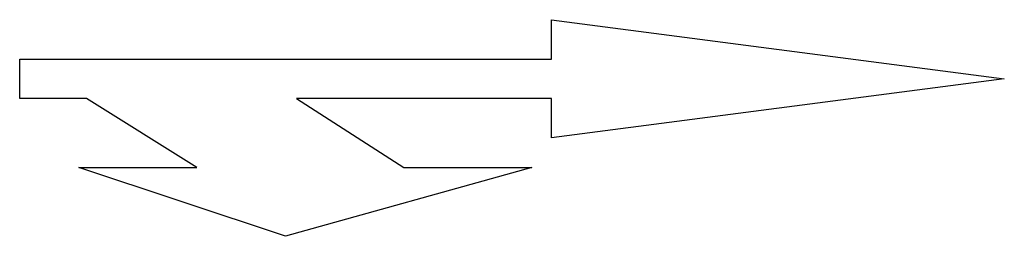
# Model space of a CAD drawing. Header units: inches. Extents: x 0 to 5, y -0.8 to 0.3.
import ezdxf

# ---------------------------------------------------------------- set-up
doc = ezdxf.new("R2010")
doc.units = ezdxf.units.IN
doc.header["$MEASUREMENT"] = 0

msp = doc.modelspace()

# ---------------------------------------------------------------- linework, layer by layer
at = {"color": 0}
for p, q in [((2.7, 0.1), (2.7, 0.3)), ((2.7, 0.3), (5, 0)), ((0, 0.1), (2.7, 0.1)), ((0, -0.1), (0, 0.1)), ((5, 0), (2.7, -0.3)), ((0.34, -0.1), (0, -0.1)), ((0.9, -0.45), (0.34, -0.1)), ((2.7, -0.1), (1.4056, -0.1)), ((1.4056, -0.1), (1.95, -0.45)), ((2.7, -0.3), (2.7, -0.1)), ((1.35, -0.8), (0.3, -0.45)), ((0.3, -0.45), (0.9, -0.45)), ((2.6, -0.45), (1.35, -0.8)), ((1.95, -0.45), (2.6, -0.45))]:
    msp.add_line(p, q, dxfattribs=at)

doc.saveas('drawing.dxf')
